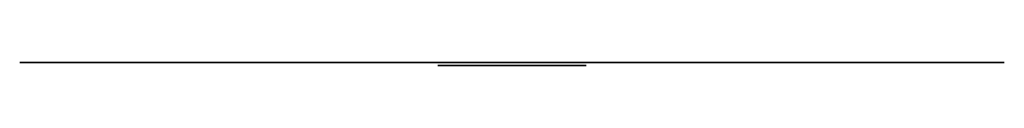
# Model space of a CAD drawing. Header units: centimetres. Extents: x -45.4 to 44.2, y 42.1 to 42.4.
import ezdxf

# ---------------------------------------------------------------- set-up
doc = ezdxf.new("R2010")
doc.units = ezdxf.units.CM
doc.header["$MEASUREMENT"] = 0
doc.layers.add('Brooklyn 80-100P v3_Sketch1', color=7, linetype='Continuous')
doc.layers.add('Brooklyn 80-100P v3_Sketch2', color=7, linetype='Continuous')

msp = doc.modelspace()

# ---------------------------------------------------------------- linework, layer by layer
at = {"layer": 'Brooklyn 80-100P v3_Sketch1'}
for p, q in [((44.171, 42.355, 5.2), (-45.429, 42.355, 5.2)), ((-45.429, 42.355, 5.2), (-45.429, 42.355, 19.631)), ((-45.429, 42.355, 19.631), (44.171, 42.355, 19.631)), ((6.121, 42.355, 19.165), (-7.379, 42.355, 19.165)), ((-7.379, 42.355, 19.165), (-7.379, 42.355, 5.665)), ((-7.379, 42.355, 5.665), (6.121, 42.355, 5.665)), ((6.121, 42.355, 19.165), (-7.379, 42.355, 5.665)), ((-7.379, 42.355, 19.165), (6.121, 42.355, 5.665)), ((-0.629, 42.355, 5.2), (-0.629, 42.355, 19.631)), ((-0.629, 42.355, 12.415), (13.26, 42.355, 12.415)), ((6.121, 42.355, 5.665), (6.121, 42.355, 19.165)), ((44.171, 42.355, 19.631), (44.171, 42.355, 5.2))]:
    msp.add_line(p, q, dxfattribs=at)
at = {"layer": 'Brooklyn 80-100P v3_Sketch1', "extrusion": (0, 1, -2.22045e-16)}
msp.add_circle((0.629, 12.415, 42.355), 4.5, dxfattribs=at)
at = {"layer": 'Brooklyn 80-100P v3_Sketch1'}
msp.add_open_spline([(0.029, 42.355, 18.852), (-0.383, 42.355, 18.899), (-1.218, 42.355, 18.904), (-2.382, 42.355, 18.662), (-3.416, 42.355, 18.224), (-4.303, 42.355, 17.644), (-5.072, 42.355, 16.914), (-5.736, 42.355, 16.008), (-6.239, 42.355, 14.933), (-6.521, 42.355, 13.705), (-6.538, 42.355, 12.437), (-6.295, 42.355, 11.255), (-5.853, 42.355, 10.213), (-5.273, 42.355, 9.326), (-4.543, 42.355, 8.557), (-3.633, 42.355, 7.89), (-2.547, 42.355, 7.384), (-1.307, 42.355, 7.104), (-0.031, 42.355, 7.095), (1.151, 42.355, 7.345), (2.191, 42.355, 7.794), (3.074, 42.355, 8.38), (3.839, 42.355, 9.114), (4.499, 42.355, 10.028), (4.998, 42.355, 11.116), (5.269, 42.355, 12.35), (5.273, 42.355, 13.615), (5.023, 42.355, 14.785), (4.577, 42.355, 15.82), (3.991, 42.355, 16.703), (3.256, 42.355, 17.468), (2.345, 42.355, 18.127), (1.261, 42.355, 18.625), (0.443, 42.355, 18.806), (0.029, 42.355, 18.852)], degree=3, knots=[-0.138224, -0.138224, -0.138224, -0.138224, 12.315963, 24.77015, 35.322073, 45.873995, 56.438036, 67.002076, 79.430103, 91.858131, 104.569291, 117.280451, 127.832373, 138.384294, 148.948335, 159.512376, 172.103451, 184.694525, 197.42706, 210.159594, 220.71768, 231.275766, 241.833852, 252.391939, 264.961429, 277.530919, 290.10041, 302.6699, 313.227987, 323.786073, 334.344159, 344.902245, 357.402625, 369.903004, 369.903004, 369.903004, 369.903004], dxfattribs=at)
for p in [(-0.629, 42.355, 12.415), (0, 42.355)]:
    msp.add_point(p, dxfattribs=at)
at = {"layer": 'Brooklyn 80-100P v3_Sketch2'}
for p, q in [((6.121, 42.055, 19.165), (-7.379, 42.055, 5.665)), ((-7.379, 42.055, 19.165), (6.121, 42.055, 5.665)), ((5.721, 42.055, 18.765), (-6.979, 42.055, 18.765)), ((-6.979, 42.055, 18.765), (-6.979, 42.055, 6.065)), ((-6.979, 42.055, 6.065), (5.721, 42.055, 6.065)), ((5.721, 42.055, 18.865), (-6.979, 42.055, 18.865)), ((-6.979, 42.055, 5.965), (5.721, 42.055, 5.965)), ((5.721, 42.055, 6.065), (5.721, 42.055, 18.765)), ((5.821, 42.055, 6.065), (5.821, 42.055, 18.765))]:
    msp.add_line(p, q, dxfattribs=at)
at = {"layer": 'Brooklyn 80-100P v3_Sketch2', "extrusion": (0, -1, 0)}
for centre in [(-5.579, 17.365, -42.055), (-5.579, 7.465, -42.055), (4.321, 17.365, -42.055), (4.321, 7.465, -42.055)]:
    msp.add_circle(centre, 0.25, dxfattribs=at)
at = {"layer": 'Brooklyn 80-100P v3_Sketch2'}
msp.add_point((0, 42.055), dxfattribs=at)

doc.saveas('drawing.dxf')
